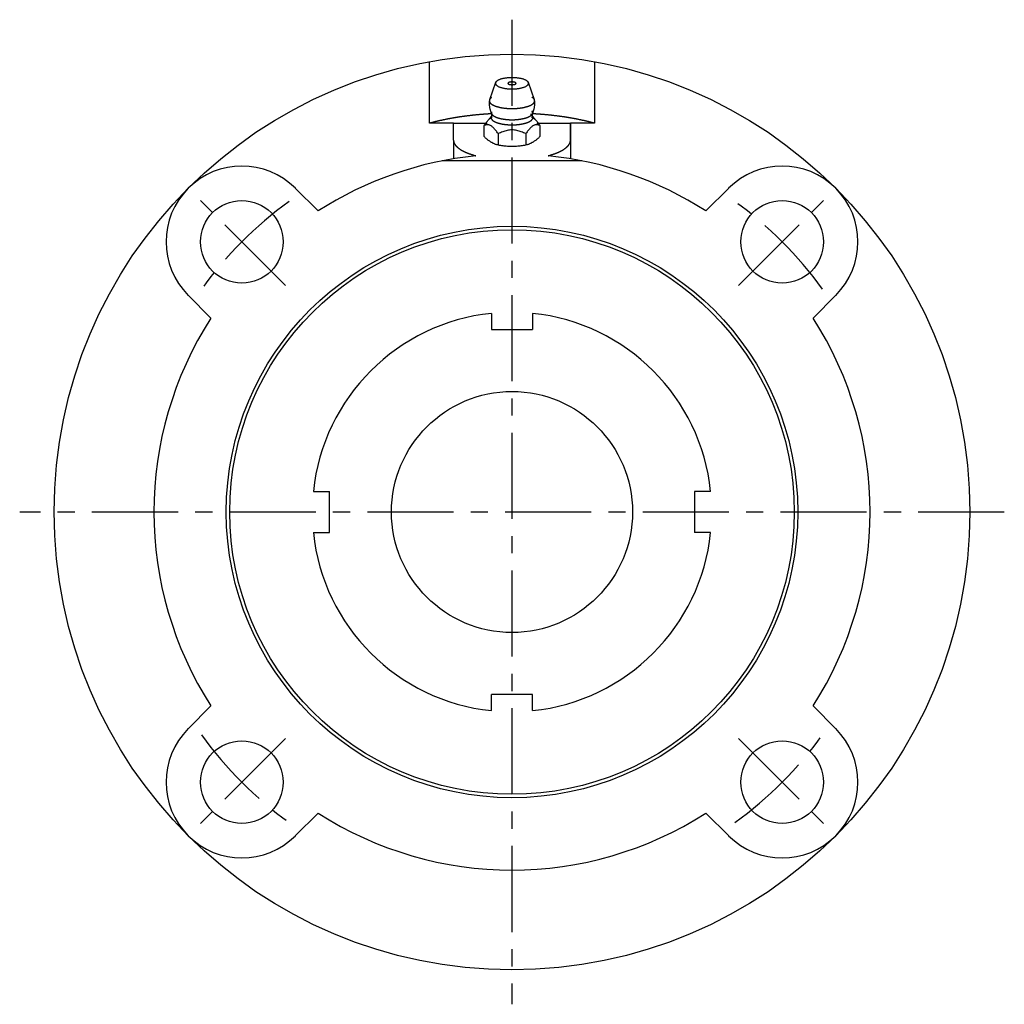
# Model space of a CAD drawing. Extents: x -71 to 152, y -72 to 152.
# Tile 1 of 7: x -71 to 72, y -72 to 72. Entities that reach past the tile are written whole.
import ezdxf

# ---------------------------------------------------------------- set-up
doc = ezdxf.new("R2010")
doc.units = 0
doc.header["$LTSCALE"] = 10
doc.linetypes.add('CENTER', pattern=[2, 1.25, -0.25, 0.25, -0.25])
doc.layers.get('0').update_dxf_attribs({"linetype": 'CONTINUOUS'})
doc.layers.add('CENTER', color=1, linetype='CENTER')

msp = doc.modelspace()

# ---------------------------------------------------------------- linework, layer by layer
for p, q in [((-12, 56.46), (-12, 65.41)), ((12, 65.41), (12, 56.46)), ((-2.38, 62.36), (-3.27, 59.86)), ((3.27, 59.86), (2.38, 62.36)), ((-8.5, 56.46), (-12, 56.46)), ((-8.5, 54.02), (-8.5, 56.46)), ((-8.5, 56.46), (-3.6, 56.46)), ((-4.04, 54.54), (-4.04, 56.15)), ((3.6, 56.46), (8.5, 56.46)), ((4.04, 56.15), (4.04, 54.54)), ((8.5, 54.02), (8.5, 56.46)), ((8.5, 56.46), (8.5, 51.3)), ((12, 56.46), (8.5, 56.46)), ((-2.02, 54.96), (-2.02, 53.34)), ((2.02, 54.96), (2.02, 53.34)), ((-8.5, 54.02), (-8.5, 51.3)), ((8.5, 54.02), (8.5, 51.3)), ((10.15, 51), (-10.15, 51)), ((-31.47, 47.02), (-28.16, 43.72)), ((28.16, 43.72), (31.47, 47.02)), ((-43.72, 28.16), (-47.02, 31.47)), ((47.02, 31.47), (43.72, 28.16)), ((-3, 28.84), (-3, 26.5)), ((3, 28.84), (3, 26.5)), ((-3, 26.5), (3, 26.5)), ((-28.84, 3), (-26.5, 3)), ((-26.5, -3), (-26.5, 3)), ((26.5, 3), (26.5, -3)), ((28.84, 3), (26.5, 3)), ((-28.84, -3), (-26.5, -3)), ((28.84, -3), (26.5, -3)), ((3, -26.5), (-3, -26.5)), ((-3, -28.84), (-3, -26.5)), ((3, -28.84), (3, -26.5)), ((-47.02, -31.47), (-43.72, -28.16)), ((43.72, -28.16), (47.02, -31.47)), ((-28.16, -43.72), (-31.47, -47.02)), ((31.47, -47.02), (28.16, -43.72))]:
    msp.add_line(p, q)
for points in [[(0.15, 62.46), (0.14, 62.46), (0.13, 62.46), (0.11, 62.46), (0.1, 62.46), (0.09, 62.46), (0.08, 62.46), (0.06, 62.46), (0.05, 62.46), (0.04, 62.46), (0.03, 62.46), (0.01, 62.46), (0, 62.46), (-0.01, 62.46), (-0.03, 62.46), (-0.04, 62.46), (-0.05, 62.46), (-0.06, 62.46), (-0.08, 62.46), (-0.09, 62.46), (-0.1, 62.46), (-0.11, 62.46), (-0.13, 62.46), (-0.14, 62.46), (-0.15, 62.46)], [(-3.29, 59.77), (-3.3, 59.69), (-3.31, 59.6), (-3.31, 59.52), (-3.32, 59.44), (-3.32, 59.35), (-3.32, 59.27), (-3.31, 59.18), (-3.31, 59.1), (-3.3, 59.02), (-3.29, 58.93), (-3.28, 58.85), (-3.27, 58.77), (-3.25, 58.68), (-3.23, 58.6), (-3.21, 58.52), (-3.19, 58.44), (-3.17, 58.36), (-3.14, 58.28), (-3.11, 58.2), (-3.08, 58.12), (-3.05, 58.04), (-3.02, 57.97), (-2.98, 57.89), (-2.94, 57.82)], [(2.94, 57.82), (2.98, 57.89), (3.02, 57.97), (3.05, 58.04), (3.08, 58.12), (3.11, 58.2), (3.14, 58.28), (3.17, 58.36), (3.19, 58.44), (3.21, 58.52), (3.23, 58.6), (3.25, 58.68), (3.27, 58.77), (3.28, 58.85), (3.29, 58.93), (3.3, 59.02), (3.31, 59.1), (3.31, 59.18), (3.32, 59.27), (3.32, 59.35), (3.32, 59.44), (3.31, 59.52), (3.31, 59.6), (3.3, 59.69), (3.29, 59.77)], [(-4.04, 56.15), (-3.99, 56.22), (-3.95, 56.29), (-3.9, 56.35), (-3.85, 56.42), (-3.81, 56.48), (-3.76, 56.55), (-3.71, 56.61), (-3.66, 56.67), (-3.62, 56.73), (-3.57, 56.78), (-3.52, 56.84), (-3.47, 56.89), (-3.43, 56.94), (-3.38, 56.99), (-3.33, 57.04), (-3.28, 57.08), (-3.24, 57.13), (-3.19, 57.17), (-3.14, 57.2), (-3.09, 57.24), (-3.05, 57.27), (-3, 57.29), (-2.95, 57.32), (-2.9, 57.34)], [(-3.38, 56.99), (-3.36, 57.01), (-3.34, 57.03), (-3.33, 57.05), (-3.31, 57.07), (-3.29, 57.09), (-3.27, 57.11), (-3.25, 57.13), (-3.24, 57.15), (-3.22, 57.17), (-3.2, 57.19), (-3.18, 57.21), (-3.16, 57.23), (-3.14, 57.25), (-3.13, 57.28), (-3.11, 57.3), (-3.09, 57.32), (-3.07, 57.34), (-3.05, 57.37), (-3.04, 57.39), (-3.02, 57.42), (-3, 57.44), (-2.98, 57.46), (-2.97, 57.49), (-2.95, 57.51)], [(-2.95, 57.51), (-2.95, 57.51), (-2.95, 57.51), (-2.94, 57.52), (-2.94, 57.53), (-2.94, 57.54), (-2.93, 57.55), (-2.93, 57.56), (-2.93, 57.58), (-2.92, 57.59), (-2.92, 57.61), (-2.92, 57.62), (-2.92, 57.64), (-2.92, 57.66), (-2.92, 57.68), (-2.92, 57.69), (-2.92, 57.71), (-2.92, 57.73), (-2.92, 57.74), (-2.93, 57.76), (-2.93, 57.77), (-2.93, 57.78), (-2.94, 57.8), (-2.94, 57.81), (-2.94, 57.82)], [(2.84, 57.37), (2.89, 57.35), (2.94, 57.32), (2.99, 57.3), (3.04, 57.27), (3.09, 57.24), (3.14, 57.2), (3.19, 57.16), (3.24, 57.12), (3.29, 57.08), (3.34, 57.03), (3.39, 56.98), (3.44, 56.93), (3.49, 56.87), (3.54, 56.81), (3.59, 56.76), (3.64, 56.69), (3.69, 56.63), (3.74, 56.57), (3.79, 56.5), (3.84, 56.43), (3.89, 56.36), (3.94, 56.29), (3.99, 56.22), (4.04, 56.15)], [(2.94, 57.82), (2.94, 57.81), (2.93, 57.8), (2.93, 57.79), (2.93, 57.77), (2.92, 57.76), (2.92, 57.74), (2.92, 57.73), (2.91, 57.71), (2.91, 57.69), (2.91, 57.67), (2.91, 57.66), (2.91, 57.64), (2.91, 57.62), (2.92, 57.6), (2.92, 57.58), (2.92, 57.57), (2.93, 57.56), (2.93, 57.55), (2.94, 57.54), (2.94, 57.53), (2.94, 57.52), (2.95, 57.51), (2.95, 57.51), (2.95, 57.51)], [(2.95, 57.51), (2.97, 57.49), (2.98, 57.46), (3, 57.44), (3.02, 57.42), (3.04, 57.39), (3.05, 57.37), (3.07, 57.34), (3.09, 57.32), (3.11, 57.3), (3.13, 57.28), (3.14, 57.25), (3.16, 57.23), (3.18, 57.21), (3.2, 57.19), (3.22, 57.17), (3.24, 57.15), (3.25, 57.13), (3.27, 57.11), (3.29, 57.09), (3.31, 57.07), (3.33, 57.05), (3.34, 57.03), (3.36, 57.01), (3.38, 56.99)], [(-2.02, 54.96), (-2.1, 55.07), (-2.19, 55.19), (-2.27, 55.31), (-2.35, 55.42), (-2.44, 55.52), (-2.52, 55.62), (-2.61, 55.72), (-2.69, 55.81), (-2.78, 55.89), (-2.86, 55.96), (-2.95, 56.02), (-3.03, 56.08), (-3.11, 56.13), (-3.2, 56.16), (-3.28, 56.19), (-3.37, 56.21), (-3.45, 56.22), (-3.54, 56.22), (-3.62, 56.22), (-3.71, 56.22), (-3.79, 56.21), (-3.87, 56.19), (-3.96, 56.17), (-4.04, 56.15)], [(4.04, 56.15), (3.96, 56.17), (3.87, 56.19), (3.79, 56.21), (3.71, 56.22), (3.62, 56.22), (3.54, 56.22), (3.45, 56.22), (3.37, 56.21), (3.28, 56.19), (3.2, 56.16), (3.11, 56.13), (3.03, 56.08), (2.95, 56.02), (2.86, 55.96), (2.78, 55.89), (2.69, 55.81), (2.61, 55.72), (2.52, 55.62), (2.44, 55.52), (2.35, 55.42), (2.27, 55.31), (2.19, 55.19), (2.1, 55.07), (2.02, 54.96)], [(-4.04, 54.54), (-3.96, 54.45), (-3.88, 54.36), (-3.79, 54.28), (-3.71, 54.21), (-3.62, 54.14), (-3.54, 54.07), (-3.45, 54.01), (-3.36, 53.95), (-3.28, 53.89), (-3.19, 53.83), (-3.11, 53.78), (-3.03, 53.73), (-2.95, 53.69), (-2.87, 53.64), (-2.78, 53.59), (-2.7, 53.55), (-2.61, 53.51), (-2.53, 53.47), (-2.44, 53.44), (-2.35, 53.41), (-2.27, 53.38), (-2.18, 53.36), (-2.1, 53.35), (-2.02, 53.34)], [(2.02, 54.96), (1.85, 55.03), (1.69, 55.09), (1.52, 55.16), (1.35, 55.22), (1.18, 55.27), (1.02, 55.33), (0.85, 55.37), (0.68, 55.41), (0.51, 55.44), (0.34, 55.46), (0.17, 55.48), (0, 55.48), (-0.17, 55.48), (-0.34, 55.46), (-0.51, 55.44), (-0.68, 55.41), (-0.85, 55.37), (-1.02, 55.33), (-1.18, 55.27), (-1.35, 55.22), (-1.52, 55.16), (-1.69, 55.09), (-1.85, 55.03), (-2.02, 54.96)], [(2.02, 53.34), (2.1, 53.35), (2.18, 53.36), (2.27, 53.38), (2.35, 53.41), (2.44, 53.44), (2.53, 53.47), (2.61, 53.51), (2.7, 53.55), (2.78, 53.59), (2.87, 53.64), (2.95, 53.69), (3.03, 53.73), (3.11, 53.78), (3.19, 53.83), (3.28, 53.89), (3.36, 53.95), (3.45, 54.01), (3.54, 54.07), (3.62, 54.14), (3.71, 54.21), (3.79, 54.28), (3.88, 54.36), (3.96, 54.45), (4.04, 54.54)], [(-2.02, 53.34), (-1.86, 53.3), (-1.69, 53.26), (-1.52, 53.23), (-1.35, 53.21), (-1.18, 53.19), (-1.01, 53.17), (-0.84, 53.16), (-0.67, 53.15), (-0.5, 53.14), (-0.33, 53.14), (-0.16, 53.14), (0, 53.14), (0.16, 53.14), (0.33, 53.14), (0.5, 53.14), (0.67, 53.15), (0.84, 53.16), (1.01, 53.17), (1.18, 53.19), (1.35, 53.21), (1.52, 53.23), (1.69, 53.26), (1.86, 53.3), (2.02, 53.34)]]:
    msp.add_lwpolyline(points)
for points in [[(-2.4, 62.26, 0), (-2.4, 62.22, 0), (-2.39, 62.18, 0), (-2.37, 62.14, 0), (-2.35, 62.1, 0), (-2.33, 62.06, 0), (-2.3, 62.02, 0), (-2.26, 61.98, 0), (-2.22, 61.95, 0), (-2.17, 61.91, 0), (-2.12, 61.87, 0), (-2.06, 61.84, 0), (-2, 61.8, 0), (-1.93, 61.77, 0), (-1.86, 61.74, 0), (-1.78, 61.71, 0), (-1.7, 61.68, 0), (-1.61, 61.65, 0), (-1.52, 61.63, 0), (-1.43, 61.6, 0), (-1.33, 61.58, 0), (-1.23, 61.56, 0), (-1.13, 61.54, 0), (-1.03, 61.52, 0), (-0.92, 61.5, 0), (-0.81, 61.49, 0), (-0.7, 61.48, 0), (-0.58, 61.46, 0), (-0.47, 61.46, 0), (-0.35, 61.45, 0), (-0.24, 61.44, 0), (-0.12, 61.44, 0), (0, 61.44, 0), (0.12, 61.44, 0), (0.24, 61.44, 0), (0.35, 61.45, 0), (0.47, 61.46, 0), (0.58, 61.46, 0), (0.7, 61.48, 0), (0.81, 61.49, 0), (0.92, 61.5, 0), (1.03, 61.52, 0), (1.13, 61.54, 0), (1.23, 61.56, 0), (1.33, 61.58, 0), (1.43, 61.6, 0), (1.52, 61.63, 0), (1.61, 61.65, 0), (1.7, 61.68, 0), (1.78, 61.71, 0), (1.86, 61.74, 0), (1.93, 61.77, 0), (2, 61.8, 0), (2.06, 61.84, 0), (2.12, 61.87, 0), (2.17, 61.91, 0), (2.22, 61.95, 0), (2.26, 61.98, 0), (2.3, 62.02, 0), (2.33, 62.06, 0), (2.35, 62.1, 0), (2.37, 62.14, 0), (2.39, 62.18, 0), (2.4, 62.22, 0), (2.4, 62.26, 0), (2.4, 62.3, 0), (2.39, 62.34, 0), (2.37, 62.38, 0), (2.35, 62.42, 0), (2.33, 62.46, 0), (2.3, 62.5, 0), (2.26, 62.54, 0), (2.22, 62.58, 0), (2.17, 62.61, 0), (2.12, 62.65, 0), (2.06, 62.68, 0), (2, 62.72, 0), (1.93, 62.75, 0), (1.86, 62.78, 0), (1.78, 62.81, 0), (1.7, 62.84, 0), (1.61, 62.87, 0), (1.52, 62.9, 0), (1.43, 62.92, 0), (1.33, 62.94, 0), (1.23, 62.97, 0), (1.13, 62.98, 0), (1.03, 63, 0), (0.92, 63.02, 0), (0.81, 63.03, 0), (0.7, 63.05, 0), (0.58, 63.06, 0), (0.47, 63.07, 0), (0.35, 63.07, 0), (0.24, 63.08, 0), (0.12, 63.08, 0), (0, 63.08, 0), (-0.12, 63.08, 0), (-0.24, 63.08, 0), (-0.35, 63.07, 0), (-0.47, 63.07, 0), (-0.58, 63.06, 0), (-0.7, 63.05, 0), (-0.81, 63.03, 0), (-0.92, 63.02, 0), (-1.03, 63, 0), (-1.13, 62.98, 0), (-1.23, 62.97, 0), (-1.33, 62.94, 0), (-1.43, 62.92, 0), (-1.52, 62.9, 0), (-1.61, 62.87, 0), (-1.7, 62.84, 0), (-1.78, 62.81, 0), (-1.86, 62.78, 0), (-1.93, 62.75, 0), (-2, 62.72, 0), (-2.06, 62.68, 0), (-2.12, 62.65, 0), (-2.17, 62.61, 0), (-2.22, 62.58, 0), (-2.26, 62.54, 0), (-2.3, 62.5, 0), (-2.33, 62.46, 0), (-2.35, 62.42, 0), (-2.37, 62.38, 0), (-2.39, 62.34, 0), (-2.4, 62.3, 0), (-2.4, 62.26, 0)], [(-0.59, 62.26, 0), (-0.59, 62.25, 0), (-0.59, 62.24, 0), (-0.58, 62.23, 0), (-0.58, 62.22, 0), (-0.57, 62.21, 0), (-0.56, 62.2, 0), (-0.55, 62.19, 0), (-0.54, 62.18, 0), (-0.53, 62.17, 0), (-0.52, 62.17, 0), (-0.51, 62.16, 0), (-0.49, 62.15, 0), (-0.47, 62.14, 0), (-0.46, 62.13, 0), (-0.44, 62.13, 0), (-0.42, 62.12, 0), (-0.4, 62.11, 0), (-0.37, 62.11, 0), (-0.35, 62.1, 0), (-0.33, 62.09, 0), (-0.3, 62.09, 0), (-0.28, 62.08, 0), (-0.25, 62.08, 0), (-0.23, 62.07, 0), (-0.2, 62.07, 0), (-0.17, 62.07, 0), (-0.14, 62.07, 0), (-0.11, 62.06, 0), (-0.09, 62.06, 0), (-0.06, 62.06, 0), (-0.03, 62.06, 0), (0, 62.06, 0), (0.03, 62.06, 0), (0.06, 62.06, 0), (0.09, 62.06, 0), (0.11, 62.06, 0), (0.14, 62.07, 0), (0.17, 62.07, 0), (0.2, 62.07, 0), (0.23, 62.07, 0), (0.25, 62.08, 0), (0.28, 62.08, 0), (0.3, 62.09, 0), (0.33, 62.09, 0), (0.35, 62.1, 0), (0.37, 62.11, 0), (0.4, 62.11, 0), (0.42, 62.12, 0), (0.44, 62.13, 0), (0.46, 62.13, 0), (0.47, 62.14, 0), (0.49, 62.15, 0), (0.51, 62.16, 0), (0.52, 62.17, 0), (0.53, 62.17, 0), (0.54, 62.18, 0), (0.55, 62.19, 0), (0.56, 62.2, 0), (0.57, 62.21, 0), (0.58, 62.22, 0), (0.58, 62.23, 0), (0.59, 62.24, 0), (0.59, 62.25, 0), (0.59, 62.26, 0), (0.59, 62.27, 0), (0.59, 62.28, 0), (0.58, 62.29, 0), (0.58, 62.3, 0), (0.57, 62.31, 0), (0.56, 62.32, 0), (0.55, 62.33, 0), (0.54, 62.34, 0), (0.53, 62.35, 0), (0.52, 62.36, 0), (0.51, 62.36, 0), (0.49, 62.37, 0), (0.47, 62.38, 0), (0.46, 62.39, 0), (0.44, 62.4, 0), (0.42, 62.4, 0), (0.4, 62.41, 0), (0.37, 62.42, 0), (0.35, 62.42, 0), (0.33, 62.43, 0), (0.3, 62.43, 0), (0.28, 62.44, 0), (0.25, 62.44, 0), (0.23, 62.45, 0), (0.2, 62.45, 0), (0.17, 62.45, 0), (0.14, 62.46, 0), (0.11, 62.46, 0), (0.09, 62.46, 0), (0.06, 62.46, 0), (0.03, 62.46, 0), (0, 62.46, 0), (-0.03, 62.46, 0), (-0.06, 62.46, 0), (-0.09, 62.46, 0), (-0.11, 62.46, 0), (-0.14, 62.46, 0), (-0.17, 62.45, 0), (-0.2, 62.45, 0), (-0.23, 62.45, 0), (-0.25, 62.44, 0), (-0.28, 62.44, 0), (-0.3, 62.43, 0), (-0.33, 62.43, 0), (-0.35, 62.42, 0), (-0.37, 62.42, 0), (-0.4, 62.41, 0), (-0.42, 62.4, 0), (-0.44, 62.4, 0), (-0.46, 62.39, 0), (-0.47, 62.38, 0), (-0.49, 62.37, 0), (-0.51, 62.36, 0), (-0.52, 62.36, 0), (-0.53, 62.35, 0), (-0.54, 62.34, 0), (-0.55, 62.33, 0), (-0.56, 62.32, 0), (-0.57, 62.31, 0), (-0.58, 62.3, 0), (-0.58, 62.29, 0), (-0.59, 62.28, 0), (-0.59, 62.27, 0), (-0.59, 62.26, 0)], [(-2.99, 60.19, 0), (-3.01, 60.18, 0), (-3.03, 60.16, 0), (-3.05, 60.14, 0), (-3.07, 60.13, 0), (-3.09, 60.11, 0), (-3.11, 60.09, 0), (-3.13, 60.08, 0), (-3.14, 60.06, 0), (-3.16, 60.04, 0), (-3.17, 60.03, 0), (-3.18, 60.01, 0), (-3.2, 59.99, 0), (-3.21, 59.98, 0), (-3.22, 59.96, 0), (-3.23, 59.94, 0), (-3.24, 59.92, 0), (-3.25, 59.91, 0), (-3.26, 59.89, 0), (-3.27, 59.87, 0), (-3.27, 59.85, 0), (-3.28, 59.84, 0), (-3.28, 59.82, 0), (-3.29, 59.8, 0), (-3.29, 59.78, 0), (-3.29, 59.77, 0), (-3.29, 59.75, 0), (-3.29, 59.73, 0), (-3.29, 59.71, 0), (-3.29, 59.7, 0), (-3.29, 59.68, 0), (-3.29, 59.66, 0), (-3.29, 59.64, 0), (-3.28, 59.62, 0), (-3.28, 59.61, 0), (-3.27, 59.59, 0), (-3.27, 59.57, 0), (-3.26, 59.55, 0), (-3.25, 59.54, 0), (-3.24, 59.52, 0), (-3.23, 59.5, 0), (-3.22, 59.49, 0), (-3.21, 59.47, 0), (-3.2, 59.45, 0), (-3.19, 59.43, 0), (-3.17, 59.42, 0), (-3.16, 59.4, 0), (-3.14, 59.38, 0), (-3.13, 59.37, 0), (-3.11, 59.35, 0), (-3.09, 59.33, 0), (-3.08, 59.32, 0), (-3.06, 59.3, 0), (-3.04, 59.28, 0), (-3.02, 59.27, 0), (-3, 59.25, 0), (-2.97, 59.24, 0), (-2.95, 59.22, 0), (-2.93, 59.2, 0), (-2.9, 59.19, 0), (-2.88, 59.17, 0), (-2.85, 59.16, 0), (-2.83, 59.14, 0), (-2.8, 59.13, 0), (-2.77, 59.11, 0), (-2.75, 59.1, 0), (-2.72, 59.08, 0), (-2.69, 59.07, 0), (-2.66, 59.05, 0), (-2.63, 59.04, 0), (-2.6, 59.03, 0), (-2.56, 59.01, 0), (-2.53, 59, 0), (-2.5, 58.99, 0), (-2.46, 58.97, 0), (-2.43, 58.96, 0), (-2.39, 58.95, 0), (-2.36, 58.93, 0), (-2.32, 58.92, 0), (-2.29, 58.91, 0), (-2.25, 58.9, 0), (-2.21, 58.88, 0), (-2.17, 58.87, 0), (-2.13, 58.86, 0), (-2.09, 58.85, 0), (-2.05, 58.84, 0), (-2.01, 58.83, 0), (-1.97, 58.82, 0), (-1.93, 58.81, 0), (-1.89, 58.8, 0), (-1.84, 58.79, 0), (-1.8, 58.78, 0), (-1.76, 58.77, 0), (-1.71, 58.76, 0), (-1.67, 58.75, 0), (-1.63, 58.74, 0), (-1.58, 58.73, 0), (-1.54, 58.72, 0), (-1.49, 58.72, 0), (-1.44, 58.71, 0), (-1.4, 58.7, 0), (-1.35, 58.69, 0), (-1.3, 58.69, 0), (-1.26, 58.68, 0), (-1.21, 58.67, 0), (-1.16, 58.67, 0), (-1.11, 58.66, 0), (-1.06, 58.65, 0), (-1.01, 58.65, 0), (-0.96, 58.64, 0), (-0.92, 58.64, 0), (-0.87, 58.63, 0), (-0.82, 58.63, 0), (-0.77, 58.62, 0), (-0.72, 58.62, 0), (-0.67, 58.62, 0), (-0.61, 58.61, 0), (-0.56, 58.61, 0), (-0.51, 58.61, 0), (-0.46, 58.6, 0), (-0.41, 58.6, 0), (-0.36, 58.6, 0), (-0.31, 58.6, 0), (-0.26, 58.6, 0), (-0.21, 58.6, 0), (-0.15, 58.59, 0), (-0.1, 58.59, 0), (-0.05, 58.59, 0), (0, 58.59, 0)], [(0, 58.59, 0), (0.05, 58.59, 0), (0.11, 58.59, 0), (0.16, 58.59, 0), (0.21, 58.6, 0), (0.26, 58.6, 0), (0.32, 58.6, 0), (0.37, 58.6, 0), (0.42, 58.6, 0), (0.47, 58.61, 0), (0.53, 58.61, 0), (0.58, 58.61, 0), (0.63, 58.61, 0), (0.68, 58.62, 0), (0.73, 58.62, 0), (0.78, 58.63, 0), (0.83, 58.63, 0), (0.89, 58.63, 0), (0.94, 58.64, 0), (0.99, 58.65, 0), (1.04, 58.65, 0), (1.09, 58.66, 0), (1.14, 58.66, 0), (1.19, 58.67, 0), (1.23, 58.68, 0), (1.28, 58.68, 0), (1.33, 58.69, 0), (1.38, 58.7, 0), (1.43, 58.7, 0), (1.47, 58.71, 0), (1.52, 58.72, 0), (1.57, 58.73, 0), (1.61, 58.74, 0), (1.66, 58.75, 0), (1.71, 58.76, 0), (1.75, 58.77, 0), (1.79, 58.78, 0), (1.84, 58.79, 0), (1.88, 58.8, 0), (1.93, 58.81, 0), (1.97, 58.82, 0), (2.01, 58.83, 0), (2.05, 58.84, 0), (2.09, 58.85, 0), (2.13, 58.86, 0), (2.17, 58.87, 0), (2.21, 58.89, 0), (2.25, 58.9, 0), (2.29, 58.91, 0), (2.33, 58.92, 0), (2.36, 58.94, 0), (2.4, 58.95, 0), (2.44, 58.96, 0), (2.47, 58.98, 0), (2.51, 58.99, 0), (2.54, 59, 0), (2.57, 59.02, 0), (2.61, 59.03, 0), (2.64, 59.05, 0), (2.67, 59.06, 0), (2.7, 59.07, 0), (2.73, 59.09, 0), (2.76, 59.1, 0), (2.79, 59.12, 0), (2.81, 59.13, 0), (2.84, 59.15, 0), (2.87, 59.17, 0), (2.89, 59.18, 0), (2.92, 59.2, 0), (2.94, 59.21, 0), (2.97, 59.23, 0), (2.99, 59.25, 0), (3.01, 59.26, 0), (3.03, 59.28, 0), (3.05, 59.3, 0), (3.07, 59.31, 0), (3.09, 59.33, 0), (3.11, 59.35, 0), (3.12, 59.36, 0), (3.14, 59.38, 0), (3.16, 59.4, 0), (3.17, 59.41, 0), (3.19, 59.43, 0), (3.2, 59.45, 0), (3.21, 59.47, 0), (3.22, 59.48, 0), (3.23, 59.5, 0), (3.24, 59.52, 0), (3.25, 59.54, 0), (3.26, 59.56, 0), (3.27, 59.57, 0), (3.27, 59.59, 0), (3.28, 59.61, 0), (3.28, 59.63, 0), (3.29, 59.65, 0), (3.29, 59.66, 0), (3.29, 59.68, 0), (3.29, 59.7, 0), (3.29, 59.72, 0), (3.29, 59.74, 0), (3.29, 59.75, 0), (3.29, 59.77, 0), (3.29, 59.79, 0), (3.28, 59.81, 0), (3.28, 59.83, 0), (3.27, 59.84, 0), (3.27, 59.86, 0), (3.26, 59.88, 0), (3.25, 59.9, 0), (3.24, 59.92, 0), (3.24, 59.93, 0), (3.23, 59.95, 0), (3.21, 59.97, 0), (3.2, 59.99, 0), (3.19, 60, 0), (3.18, 60.02, 0), (3.16, 60.04, 0), (3.15, 60.06, 0), (3.13, 60.07, 0), (3.11, 60.09, 0), (3.1, 60.11, 0), (3.08, 60.12, 0), (3.06, 60.14, 0), (3.04, 60.16, 0), (3.02, 60.17, 0), (2.99, 60.19, 0), (2.97, 60.21, 0), (2.95, 60.22, 0), (2.93, 60.24, 0)], [(-2.91, 57.84, 0), (-2.99, 57.83, 0), (-3.06, 57.83, 0), (-3.14, 57.83, 0), (-3.22, 57.82, 0), (-3.29, 57.82, 0), (-3.37, 57.81, 0), (-3.45, 57.81, 0), (-3.52, 57.8, 0), (-3.6, 57.8, 0), (-3.68, 57.79, 0), (-3.75, 57.79, 0), (-3.83, 57.78, 0), (-3.91, 57.78, 0), (-3.98, 57.77, 0), (-4.06, 57.76, 0), (-4.13, 57.76, 0), (-4.21, 57.75, 0), (-4.29, 57.75, 0), (-4.36, 57.74, 0), (-4.44, 57.73, 0), (-4.51, 57.73, 0), (-4.59, 57.72, 0), (-4.67, 57.71, 0), (-4.74, 57.71, 0), (-4.82, 57.7, 0), (-4.89, 57.69, 0), (-4.97, 57.69, 0), (-5.04, 57.68, 0), (-5.12, 57.67, 0), (-5.19, 57.67, 0), (-5.27, 57.66, 0), (-5.34, 57.65, 0), (-5.42, 57.64, 0), (-5.49, 57.64, 0), (-5.57, 57.63, 0), (-5.64, 57.62, 0), (-5.72, 57.61, 0), (-5.79, 57.6, 0), (-5.87, 57.6, 0), (-5.94, 57.59, 0), (-6.01, 57.58, 0), (-6.09, 57.57, 0), (-6.16, 57.56, 0), (-6.24, 57.55, 0), (-6.31, 57.54, 0), (-6.38, 57.53, 0), (-6.46, 57.53, 0), (-6.53, 57.52, 0), (-6.6, 57.51, 0), (-6.68, 57.5, 0), (-6.75, 57.49, 0), (-6.82, 57.48, 0), (-6.9, 57.47, 0), (-6.97, 57.46, 0), (-7.04, 57.45, 0), (-7.12, 57.44, 0), (-7.19, 57.43, 0), (-7.26, 57.42, 0), (-7.33, 57.41, 0), (-7.41, 57.4, 0), (-7.48, 57.39, 0), (-7.55, 57.38, 0), (-7.62, 57.37, 0), (-7.69, 57.36, 0), (-7.77, 57.34, 0), (-7.84, 57.33, 0), (-7.91, 57.32, 0), (-7.98, 57.31, 0), (-8.05, 57.3, 0), (-8.12, 57.29, 0), (-8.19, 57.28, 0), (-8.26, 57.27, 0), (-8.33, 57.25, 0), (-8.41, 57.24, 0), (-8.48, 57.23, 0), (-8.55, 57.22, 0), (-8.62, 57.21, 0), (-8.69, 57.19, 0), (-8.76, 57.18, 0), (-8.83, 57.17, 0), (-8.9, 57.16, 0), (-8.97, 57.14, 0), (-9.03, 57.13, 0), (-9.1, 57.12, 0), (-9.17, 57.1, 0), (-9.24, 57.09, 0), (-9.31, 57.08, 0), (-9.38, 57.07, 0), (-9.45, 57.05, 0), (-9.52, 57.04, 0), (-9.59, 57.02, 0), (-9.65, 57.01, 0), (-9.72, 57, 0), (-9.79, 56.98, 0), (-9.86, 56.97, 0), (-9.92, 56.96, 0), (-9.99, 56.94, 0), (-10.06, 56.93, 0), (-10.13, 56.91, 0), (-10.19, 56.9, 0), (-10.26, 56.88, 0), (-10.33, 56.87, 0), (-10.39, 56.86, 0), (-10.46, 56.84, 0), (-10.53, 56.83, 0), (-10.59, 56.81, 0), (-10.66, 56.8, 0), (-10.72, 56.78, 0), (-10.79, 56.77, 0), (-10.86, 56.75, 0), (-10.92, 56.73, 0), (-10.99, 56.72, 0), (-11.05, 56.7, 0), (-11.11, 56.69, 0), (-11.18, 56.67, 0), (-11.24, 56.66, 0), (-11.31, 56.64, 0), (-11.37, 56.62, 0), (-11.44, 56.61, 0), (-11.5, 56.59, 0), (-11.56, 56.58, 0), (-11.63, 56.56, 0), (-11.69, 56.54, 0), (-11.75, 56.53, 0), (-11.82, 56.51, 0), (-11.88, 56.49, 0), (-11.94, 56.48, 0), (-12, 56.46, 0)], [(-2.76, 57.7, 0), (-2.78, 57.68, 0), (-2.8, 57.67, 0), (-2.82, 57.65, 0), (-2.83, 57.64, 0), (-2.85, 57.62, 0), (-2.87, 57.61, 0), (-2.88, 57.59, 0), (-2.9, 57.58, 0), (-2.91, 57.56, 0), (-2.92, 57.55, 0), (-2.93, 57.53, 0), (-2.95, 57.51, 0), (-2.96, 57.5, 0), (-2.97, 57.48, 0), (-2.98, 57.47, 0), (-2.99, 57.45, 0), (-2.99, 57.44, 0), (-3, 57.42, 0), (-3.01, 57.4, 0), (-3.01, 57.39, 0), (-3.02, 57.37, 0), (-3.02, 57.36, 0), (-3.03, 57.34, 0), (-3.03, 57.32, 0), (-3.03, 57.31, 0), (-3.03, 57.29, 0), (-3.03, 57.27, 0), (-3.03, 57.26, 0), (-3.03, 57.24, 0), (-3.03, 57.23, 0), (-3.03, 57.21, 0), (-3.02, 57.19, 0), (-3.02, 57.18, 0), (-3.02, 57.16, 0), (-3.01, 57.15, 0), (-3.01, 57.13, 0), (-3, 57.11, 0), (-2.99, 57.1, 0), (-2.98, 57.08, 0), (-2.97, 57.07, 0), (-2.96, 57.05, 0), (-2.95, 57.03, 0), (-2.94, 57.02, 0), (-2.93, 57, 0), (-2.92, 56.99, 0), (-2.91, 56.97, 0), (-2.89, 56.96, 0), (-2.88, 56.94, 0), (-2.86, 56.92, 0), (-2.85, 56.91, 0), (-2.83, 56.89, 0), (-2.81, 56.88, 0), (-2.79, 56.86, 0), (-2.77, 56.85, 0), (-2.75, 56.83, 0), (-2.73, 56.82, 0), (-2.71, 56.81, 0), (-2.69, 56.79, 0), (-2.67, 56.78, 0), (-2.65, 56.76, 0), (-2.62, 56.75, 0), (-2.6, 56.73, 0), (-2.58, 56.72, 0), (-2.55, 56.71, 0), (-2.52, 56.69, 0), (-2.5, 56.68, 0), (-2.47, 56.67, 0), (-2.44, 56.65, 0), (-2.41, 56.64, 0), (-2.39, 56.63, 0), (-2.36, 56.62, 0), (-2.33, 56.6, 0), (-2.29, 56.59, 0), (-2.26, 56.58, 0), (-2.23, 56.57, 0), (-2.2, 56.55, 0), (-2.17, 56.54, 0), (-2.13, 56.53, 0), (-2.1, 56.52, 0), (-2.07, 56.51, 0), (-2.03, 56.5, 0), (-1.99, 56.49, 0), (-1.96, 56.48, 0), (-1.92, 56.47, 0), (-1.89, 56.46, 0), (-1.85, 56.45, 0), (-1.81, 56.44, 0), (-1.77, 56.43, 0), (-1.73, 56.42, 0), (-1.69, 56.41, 0), (-1.66, 56.4, 0), (-1.62, 56.39, 0), (-1.58, 56.38, 0), (-1.53, 56.37, 0), (-1.49, 56.37, 0), (-1.45, 56.36, 0), (-1.41, 56.35, 0), (-1.37, 56.34, 0), (-1.33, 56.34, 0), (-1.28, 56.33, 0), (-1.24, 56.32, 0), (-1.2, 56.32, 0), (-1.15, 56.31, 0), (-1.11, 56.3, 0), (-1.07, 56.3, 0), (-1.02, 56.29, 0), (-0.98, 56.29, 0), (-0.93, 56.28, 0), (-0.89, 56.28, 0), (-0.84, 56.27, 0), (-0.8, 56.27, 0), (-0.75, 56.26, 0), (-0.7, 56.26, 0), (-0.66, 56.26, 0), (-0.61, 56.25, 0), (-0.56, 56.25, 0), (-0.52, 56.25, 0), (-0.47, 56.24, 0), (-0.42, 56.24, 0), (-0.38, 56.24, 0), (-0.33, 56.24, 0), (-0.28, 56.24, 0), (-0.24, 56.23, 0), (-0.19, 56.23, 0), (-0.14, 56.23, 0), (-0.09, 56.23, 0), (-0.05, 56.23, 0), (0, 56.23, 0)], [(-2.97, 58.11, 0), (-2.98, 58.1, 0), (-2.98, 58.08, 0), (-2.98, 58.07, 0), (-2.98, 58.06, 0), (-2.99, 58.04, 0), (-2.99, 58.03, 0), (-2.99, 58.01, 0), (-2.99, 58, 0), (-2.99, 57.99, 0), (-2.99, 57.97, 0), (-2.99, 57.96, 0), (-2.99, 57.95, 0), (-2.98, 57.93, 0), (-2.98, 57.92, 0), (-2.98, 57.91, 0), (-2.98, 57.89, 0), (-2.97, 57.88, 0), (-2.97, 57.87, 0), (-2.96, 57.85, 0), (-2.96, 57.84, 0), (-2.95, 57.83, 0), (-2.94, 57.81, 0), (-2.94, 57.8, 0), (-2.93, 57.79, 0), (-2.92, 57.77, 0), (-2.91, 57.76, 0), (-2.9, 57.75, 0), (-2.89, 57.74, 0), (-2.88, 57.72, 0), (-2.87, 57.71, 0), (-2.86, 57.7, 0), (-2.85, 57.68, 0), (-2.84, 57.67, 0), (-2.82, 57.66, 0), (-2.81, 57.65, 0), (-2.8, 57.63, 0), (-2.78, 57.62, 0), (-2.77, 57.61, 0), (-2.75, 57.6, 0), (-2.74, 57.58, 0), (-2.72, 57.57, 0), (-2.7, 57.56, 0), (-2.69, 57.55, 0), (-2.67, 57.54, 0), (-2.65, 57.52, 0), (-2.63, 57.51, 0), (-2.61, 57.5, 0), (-2.59, 57.49, 0), (-2.58, 57.48, 0), (-2.56, 57.46, 0), (-2.53, 57.45, 0), (-2.51, 57.44, 0), (-2.49, 57.43, 0), (-2.47, 57.42, 0), (-2.45, 57.41, 0), (-2.42, 57.4, 0), (-2.4, 57.39, 0), (-2.38, 57.38, 0), (-2.35, 57.37, 0), (-2.33, 57.35, 0), (-2.3, 57.34, 0), (-2.28, 57.33, 0), (-2.25, 57.32, 0), (-2.23, 57.31, 0), (-2.2, 57.3, 0), (-2.17, 57.29, 0), (-2.15, 57.28, 0), (-2.12, 57.27, 0), (-2.09, 57.27, 0), (-2.06, 57.26, 0), (-2.04, 57.25, 0), (-2.01, 57.24, 0), (-1.98, 57.23, 0), (-1.95, 57.22, 0), (-1.92, 57.21, 0), (-1.89, 57.2, 0), (-1.86, 57.19, 0), (-1.83, 57.19, 0), (-1.79, 57.18, 0), (-1.76, 57.17, 0), (-1.73, 57.16, 0), (-1.7, 57.15, 0), (-1.67, 57.15, 0), (-1.63, 57.14, 0), (-1.6, 57.13, 0), (-1.57, 57.12, 0), (-1.53, 57.12, 0), (-1.5, 57.11, 0), (-1.47, 57.1, 0), (-1.43, 57.1, 0), (-1.4, 57.09, 0), (-1.36, 57.09, 0), (-1.33, 57.08, 0), (-1.29, 57.07, 0), (-1.26, 57.07, 0), (-1.22, 57.06, 0), (-1.18, 57.06, 0), (-1.15, 57.05, 0), (-1.11, 57.05, 0), (-1.08, 57.04, 0), (-1.04, 57.04, 0), (-1, 57.03, 0), (-0.96, 57.03, 0), (-0.93, 57.02, 0), (-0.89, 57.02, 0), (-0.85, 57.02, 0), (-0.81, 57.01, 0), (-0.78, 57.01, 0), (-0.74, 57, 0), (-0.7, 57, 0), (-0.66, 57, 0), (-0.62, 57, 0), (-0.59, 56.99, 0), (-0.55, 56.99, 0), (-0.51, 56.99, 0), (-0.47, 56.99, 0), (-0.43, 56.98, 0), (-0.39, 56.98, 0), (-0.35, 56.98, 0), (-0.31, 56.98, 0), (-0.27, 56.98, 0), (-0.24, 56.98, 0), (-0.2, 56.98, 0), (-0.16, 56.97, 0), (-0.12, 56.97, 0), (-0.08, 56.97, 0), (-0.04, 56.97, 0), (0, 56.97, 0)], [(0, 56.97, 0), (0.04, 56.97, 0), (0.09, 56.97, 0), (0.13, 56.97, 0), (0.17, 56.97, 0), (0.21, 56.98, 0), (0.26, 56.98, 0), (0.3, 56.98, 0), (0.34, 56.98, 0), (0.38, 56.98, 0), (0.43, 56.98, 0), (0.47, 56.99, 0), (0.51, 56.99, 0), (0.55, 56.99, 0), (0.59, 56.99, 0), (0.64, 57, 0), (0.68, 57, 0), (0.72, 57, 0), (0.76, 57.01, 0), (0.8, 57.01, 0), (0.84, 57.01, 0), (0.88, 57.02, 0), (0.92, 57.02, 0), (0.96, 57.03, 0), (1, 57.03, 0), (1.04, 57.04, 0), (1.08, 57.04, 0), (1.12, 57.05, 0), (1.16, 57.05, 0), (1.2, 57.06, 0), (1.24, 57.07, 0), (1.28, 57.07, 0), (1.32, 57.08, 0), (1.36, 57.08, 0), (1.4, 57.09, 0), (1.43, 57.1, 0), (1.47, 57.11, 0), (1.51, 57.11, 0), (1.54, 57.12, 0), (1.58, 57.13, 0), (1.62, 57.14, 0), (1.65, 57.14, 0), (1.69, 57.15, 0), (1.72, 57.16, 0), (1.76, 57.17, 0), (1.79, 57.18, 0), (1.83, 57.19, 0), (1.86, 57.19, 0), (1.89, 57.2, 0), (1.93, 57.21, 0), (1.96, 57.22, 0), (1.99, 57.23, 0), (2.02, 57.24, 0), (2.05, 57.25, 0), (2.08, 57.26, 0), (2.11, 57.27, 0), (2.14, 57.28, 0), (2.17, 57.29, 0), (2.2, 57.3, 0), (2.23, 57.31, 0), (2.26, 57.33, 0), (2.29, 57.34, 0), (2.31, 57.35, 0), (2.34, 57.36, 0), (2.37, 57.37, 0), (2.39, 57.38, 0), (2.42, 57.39, 0), (2.44, 57.41, 0), (2.47, 57.42, 0), (2.49, 57.43, 0), (2.51, 57.44, 0), (2.54, 57.45, 0), (2.56, 57.47, 0), (2.58, 57.48, 0), (2.6, 57.49, 0), (2.62, 57.51, 0), (2.64, 57.52, 0), (2.66, 57.53, 0), (2.68, 57.54, 0), (2.7, 57.56, 0), (2.72, 57.57, 0), (2.74, 57.58, 0), (2.75, 57.6, 0), (2.77, 57.61, 0), (2.79, 57.62, 0), (2.8, 57.64, 0), (2.82, 57.65, 0), (2.83, 57.67, 0), (2.84, 57.68, 0), (2.86, 57.69, 0), (2.87, 57.71, 0), (2.88, 57.72, 0), (2.89, 57.74, 0), (2.9, 57.75, 0), (2.91, 57.76, 0), (2.92, 57.78, 0), (2.93, 57.79, 0), (2.94, 57.81, 0), (2.95, 57.82, 0), (2.95, 57.84, 0), (2.96, 57.85, 0), (2.97, 57.86, 0), (2.97, 57.88, 0), (2.97, 57.89, 0), (2.98, 57.91, 0), (2.98, 57.92, 0), (2.98, 57.94, 0), (2.99, 57.95, 0), (2.99, 57.97, 0), (2.99, 57.98, 0), (2.99, 58, 0), (2.99, 58.01, 0), (2.99, 58.02, 0), (2.99, 58.04, 0), (2.99, 58.05, 0), (2.98, 58.07, 0), (2.98, 58.08, 0), (2.98, 58.1, 0), (2.97, 58.11, 0), (2.97, 58.13, 0), (2.96, 58.14, 0), (2.95, 58.16, 0), (2.95, 58.17, 0), (2.94, 58.18, 0), (2.93, 58.2, 0), (2.92, 58.21, 0), (2.91, 58.23, 0), (2.9, 58.24, 0), (2.89, 58.26, 0)], [(0, 56.23, 0), (0.05, 56.23, 0), (0.1, 56.23, 0), (0.15, 56.23, 0), (0.19, 56.23, 0), (0.24, 56.23, 0), (0.29, 56.24, 0), (0.34, 56.24, 0), (0.39, 56.24, 0), (0.43, 56.24, 0), (0.48, 56.24, 0), (0.53, 56.25, 0), (0.58, 56.25, 0), (0.63, 56.25, 0), (0.67, 56.26, 0), (0.72, 56.26, 0), (0.77, 56.27, 0), (0.81, 56.27, 0), (0.86, 56.27, 0), (0.91, 56.28, 0), (0.95, 56.28, 0), (1, 56.29, 0), (1.04, 56.29, 0), (1.09, 56.3, 0), (1.14, 56.31, 0), (1.18, 56.31, 0), (1.22, 56.32, 0), (1.27, 56.33, 0), (1.31, 56.33, 0), (1.36, 56.34, 0), (1.4, 56.35, 0), (1.44, 56.36, 0), (1.48, 56.36, 0), (1.53, 56.37, 0), (1.57, 56.38, 0), (1.61, 56.39, 0), (1.65, 56.4, 0), (1.69, 56.41, 0), (1.73, 56.42, 0), (1.77, 56.43, 0), (1.81, 56.44, 0), (1.85, 56.45, 0), (1.89, 56.46, 0), (1.92, 56.47, 0), (1.96, 56.48, 0), (2, 56.49, 0), (2.03, 56.5, 0), (2.07, 56.51, 0), (2.11, 56.52, 0), (2.14, 56.53, 0), (2.17, 56.55, 0), (2.21, 56.56, 0), (2.24, 56.57, 0), (2.27, 56.58, 0), (2.3, 56.59, 0), (2.34, 56.61, 0), (2.37, 56.62, 0), (2.4, 56.63, 0), (2.43, 56.65, 0), (2.45, 56.66, 0), (2.48, 56.67, 0), (2.51, 56.69, 0), (2.54, 56.7, 0), (2.56, 56.71, 0), (2.59, 56.73, 0), (2.61, 56.74, 0), (2.64, 56.76, 0), (2.66, 56.77, 0), (2.68, 56.79, 0), (2.71, 56.8, 0), (2.73, 56.82, 0), (2.75, 56.83, 0), (2.77, 56.85, 0), (2.79, 56.86, 0), (2.81, 56.88, 0), (2.83, 56.89, 0), (2.84, 56.91, 0), (2.86, 56.92, 0), (2.87, 56.94, 0), (2.89, 56.95, 0), (2.9, 56.97, 0), (2.92, 56.99, 0), (2.93, 57, 0), (2.94, 57.02, 0), (2.95, 57.03, 0), (2.96, 57.05, 0), (2.97, 57.07, 0), (2.98, 57.08, 0), (2.99, 57.1, 0), (3, 57.12, 0), (3.01, 57.13, 0), (3.01, 57.15, 0), (3.02, 57.16, 0), (3.02, 57.18, 0), (3.03, 57.2, 0), (3.03, 57.21, 0), (3.03, 57.23, 0), (3.03, 57.25, 0), (3.03, 57.26, 0), (3.03, 57.28, 0), (3.03, 57.3, 0), (3.03, 57.31, 0), (3.03, 57.33, 0), (3.02, 57.35, 0), (3.02, 57.36, 0), (3.02, 57.38, 0), (3.01, 57.4, 0), (3, 57.41, 0), (3, 57.43, 0), (2.99, 57.45, 0), (2.98, 57.46, 0), (2.97, 57.48, 0), (2.96, 57.49, 0), (2.95, 57.51, 0), (2.94, 57.53, 0), (2.92, 57.54, 0), (2.91, 57.56, 0), (2.9, 57.57, 0), (2.88, 57.59, 0), (2.87, 57.61, 0), (2.85, 57.62, 0), (2.83, 57.64, 0), (2.82, 57.65, 0), (2.8, 57.67, 0), (2.78, 57.68, 0), (2.76, 57.7, 0), (2.74, 57.71, 0), (2.72, 57.73, 0), (2.7, 57.74, 0)], [(12, 56.46, 0), (11.94, 56.48, 0), (11.88, 56.49, 0), (11.82, 56.51, 0), (11.75, 56.53, 0), (11.69, 56.54, 0), (11.63, 56.56, 0), (11.56, 56.58, 0), (11.5, 56.59, 0), (11.44, 56.61, 0), (11.37, 56.62, 0), (11.31, 56.64, 0), (11.24, 56.66, 0), (11.18, 56.67, 0), (11.11, 56.69, 0), (11.05, 56.7, 0), (10.99, 56.72, 0), (10.92, 56.73, 0), (10.86, 56.75, 0), (10.79, 56.77, 0), (10.72, 56.78, 0), (10.66, 56.8, 0), (10.59, 56.81, 0), (10.53, 56.83, 0), (10.46, 56.84, 0), (10.39, 56.86, 0), (10.33, 56.87, 0), (10.26, 56.88, 0), (10.19, 56.9, 0), (10.13, 56.91, 0), (10.06, 56.93, 0), (9.99, 56.94, 0), (9.92, 56.96, 0), (9.86, 56.97, 0), (9.79, 56.98, 0), (9.72, 57, 0), (9.65, 57.01, 0), (9.59, 57.02, 0), (9.52, 57.04, 0), (9.45, 57.05, 0), (9.38, 57.07, 0), (9.31, 57.08, 0), (9.24, 57.09, 0), (9.17, 57.1, 0), (9.1, 57.12, 0), (9.03, 57.13, 0), (8.97, 57.14, 0), (8.9, 57.16, 0), (8.83, 57.17, 0), (8.76, 57.18, 0), (8.69, 57.19, 0), (8.62, 57.21, 0), (8.55, 57.22, 0), (8.48, 57.23, 0), (8.41, 57.24, 0), (8.33, 57.25, 0), (8.26, 57.27, 0), (8.19, 57.28, 0), (8.12, 57.29, 0), (8.05, 57.3, 0), (7.98, 57.31, 0), (7.91, 57.32, 0), (7.84, 57.33, 0), (7.77, 57.34, 0), (7.69, 57.36, 0), (7.62, 57.37, 0), (7.55, 57.38, 0), (7.48, 57.39, 0), (7.41, 57.4, 0), (7.33, 57.41, 0), (7.26, 57.42, 0), (7.19, 57.43, 0), (7.12, 57.44, 0), (7.04, 57.45, 0), (6.97, 57.46, 0), (6.9, 57.47, 0), (6.82, 57.48, 0), (6.75, 57.49, 0), (6.68, 57.5, 0), (6.6, 57.51, 0), (6.53, 57.52, 0), (6.46, 57.53, 0), (6.38, 57.53, 0), (6.31, 57.54, 0), (6.24, 57.55, 0), (6.16, 57.56, 0), (6.09, 57.57, 0), (6.01, 57.58, 0), (5.94, 57.59, 0), (5.87, 57.6, 0), (5.79, 57.6, 0), (5.72, 57.61, 0), (5.64, 57.62, 0), (5.57, 57.63, 0), (5.49, 57.64, 0), (5.42, 57.64, 0), (5.34, 57.65, 0), (5.27, 57.66, 0), (5.19, 57.67, 0), (5.12, 57.67, 0), (5.04, 57.68, 0), (4.97, 57.69, 0), (4.89, 57.69, 0), (4.82, 57.7, 0), (4.74, 57.71, 0), (4.67, 57.71, 0), (4.59, 57.72, 0), (4.51, 57.73, 0), (4.44, 57.73, 0), (4.36, 57.74, 0), (4.29, 57.75, 0), (4.21, 57.75, 0), (4.13, 57.76, 0), (4.06, 57.76, 0), (3.98, 57.77, 0), (3.91, 57.78, 0), (3.83, 57.78, 0), (3.75, 57.79, 0), (3.68, 57.79, 0), (3.6, 57.8, 0), (3.52, 57.8, 0), (3.45, 57.81, 0), (3.37, 57.81, 0), (3.29, 57.82, 0), (3.22, 57.82, 0), (3.14, 57.83, 0), (3.06, 57.83, 0), (2.99, 57.83, 0), (2.91, 57.84, 0)], [(-8.5, 54.02, 0), (-8.5, 54, 0), (-8.5, 53.98, 0), (-8.5, 53.96, 0), (-8.5, 53.94, 0), (-8.49, 53.92, 0), (-8.49, 53.9, 0), (-8.49, 53.88, 0), (-8.49, 53.86, 0), (-8.48, 53.84, 0), (-8.48, 53.82, 0), (-8.47, 53.8, 0), (-8.47, 53.78, 0), (-8.46, 53.76, 0), (-8.46, 53.74, 0), (-8.45, 53.72, 0), (-8.45, 53.7, 0), (-8.44, 53.67, 0), (-8.43, 53.65, 0), (-8.42, 53.63, 0), (-8.41, 53.61, 0), (-8.41, 53.59, 0), (-8.4, 53.57, 0), (-8.39, 53.55, 0), (-8.38, 53.53, 0), (-8.37, 53.51, 0), (-8.36, 53.49, 0), (-8.35, 53.47, 0), (-8.33, 53.45, 0), (-8.32, 53.43, 0), (-8.31, 53.41, 0), (-8.3, 53.39, 0), (-8.28, 53.37, 0), (-8.27, 53.35, 0), (-8.25, 53.33, 0), (-8.24, 53.31, 0), (-8.23, 53.29, 0), (-8.21, 53.27, 0), (-8.19, 53.25, 0), (-8.18, 53.23, 0), (-8.16, 53.21, 0), (-8.14, 53.19, 0), (-8.13, 53.17, 0), (-8.11, 53.15, 0), (-8.09, 53.13, 0), (-8.07, 53.11, 0), (-8.05, 53.09, 0), (-8.03, 53.07, 0), (-8.01, 53.05, 0), (-7.99, 53.04, 0), (-7.97, 53.02, 0), (-7.95, 53, 0), (-7.93, 52.98, 0), (-7.91, 52.96, 0), (-7.89, 52.94, 0), (-7.86, 52.92, 0), (-7.84, 52.9, 0), (-7.82, 52.88, 0), (-7.79, 52.86, 0), (-7.77, 52.84, 0), (-7.74, 52.83, 0), (-7.72, 52.81, 0), (-7.69, 52.79, 0), (-7.67, 52.77, 0), (-7.64, 52.75, 0), (-7.62, 52.73, 0), (-7.59, 52.71, 0), (-7.56, 52.7, 0), (-7.53, 52.68, 0), (-7.51, 52.66, 0), (-7.48, 52.64, 0), (-7.45, 52.62, 0), (-7.42, 52.61, 0), (-7.39, 52.59, 0), (-7.36, 52.57, 0), (-7.33, 52.55, 0), (-7.3, 52.53, 0), (-7.27, 52.52, 0), (-7.24, 52.5, 0), (-7.2, 52.48, 0), (-7.17, 52.46, 0), (-7.14, 52.45, 0), (-7.11, 52.43, 0), (-7.07, 52.41, 0), (-7.04, 52.4, 0), (-7.01, 52.38, 0), (-6.97, 52.36, 0), (-6.94, 52.34, 0), (-6.9, 52.33, 0), (-6.87, 52.31, 0), (-6.83, 52.29, 0), (-6.8, 52.28, 0), (-6.76, 52.26, 0), (-6.72, 52.24, 0), (-6.69, 52.23, 0), (-6.65, 52.21, 0), (-6.61, 52.2, 0), (-6.57, 52.18, 0), (-6.53, 52.16, 0), (-6.5, 52.15, 0), (-6.46, 52.13, 0), (-6.42, 52.12, 0), (-6.38, 52.1, 0), (-6.34, 52.09, 0), (-6.3, 52.07, 0), (-6.26, 52.06, 0), (-6.22, 52.04, 0), (-6.17, 52.03, 0), (-6.13, 52.01, 0), (-6.09, 52, 0), (-6.05, 51.98, 0), (-6.01, 51.97, 0), (-5.96, 51.95, 0), (-5.92, 51.94, 0), (-5.88, 51.92, 0), (-5.83, 51.91, 0), (-5.79, 51.9, 0), (-5.75, 51.88, 0), (-5.7, 51.87, 0), (-5.66, 51.85, 0), (-5.61, 51.84, 0), (-5.57, 51.83, 0), (-5.52, 51.81, 0), (-5.47, 51.8, 0), (-5.43, 51.79, 0), (-5.38, 51.77, 0), (-5.33, 51.76, 0), (-5.29, 51.75, 0), (-5.24, 51.74, 0)], [(5.24, 51.74, 0), (5.29, 51.75, 0), (5.33, 51.76, 0), (5.38, 51.77, 0), (5.43, 51.79, 0), (5.47, 51.8, 0), (5.52, 51.81, 0), (5.57, 51.83, 0), (5.61, 51.84, 0), (5.66, 51.85, 0), (5.7, 51.87, 0), (5.75, 51.88, 0), (5.79, 51.9, 0), (5.83, 51.91, 0), (5.88, 51.92, 0), (5.92, 51.94, 0), (5.96, 51.95, 0), (6.01, 51.97, 0), (6.05, 51.98, 0), (6.09, 52, 0), (6.13, 52.01, 0), (6.17, 52.03, 0), (6.22, 52.04, 0), (6.26, 52.06, 0), (6.3, 52.07, 0), (6.34, 52.09, 0), (6.38, 52.1, 0), (6.42, 52.12, 0), (6.46, 52.13, 0), (6.5, 52.15, 0), (6.53, 52.16, 0), (6.57, 52.18, 0), (6.61, 52.2, 0), (6.65, 52.21, 0), (6.69, 52.23, 0), (6.72, 52.24, 0), (6.76, 52.26, 0), (6.8, 52.28, 0), (6.83, 52.29, 0), (6.87, 52.31, 0), (6.9, 52.33, 0), (6.94, 52.34, 0), (6.97, 52.36, 0), (7.01, 52.38, 0), (7.04, 52.4, 0), (7.07, 52.41, 0), (7.11, 52.43, 0), (7.14, 52.45, 0), (7.17, 52.46, 0), (7.2, 52.48, 0), (7.24, 52.5, 0), (7.27, 52.52, 0), (7.3, 52.53, 0), (7.33, 52.55, 0), (7.36, 52.57, 0), (7.39, 52.59, 0), (7.42, 52.61, 0), (7.45, 52.62, 0), (7.48, 52.64, 0), (7.51, 52.66, 0), (7.53, 52.68, 0), (7.56, 52.7, 0), (7.59, 52.71, 0), (7.62, 52.73, 0), (7.64, 52.75, 0), (7.67, 52.77, 0), (7.69, 52.79, 0), (7.72, 52.81, 0), (7.74, 52.83, 0), (7.77, 52.84, 0), (7.79, 52.86, 0), (7.82, 52.88, 0), (7.84, 52.9, 0), (7.86, 52.92, 0), (7.89, 52.94, 0), (7.91, 52.96, 0), (7.93, 52.98, 0), (7.95, 53, 0), (7.97, 53.02, 0), (7.99, 53.04, 0), (8.01, 53.05, 0), (8.03, 53.07, 0), (8.05, 53.09, 0), (8.07, 53.11, 0), (8.09, 53.13, 0), (8.11, 53.15, 0), (8.13, 53.17, 0), (8.14, 53.19, 0), (8.16, 53.21, 0), (8.18, 53.23, 0), (8.19, 53.25, 0), (8.21, 53.27, 0), (8.23, 53.29, 0), (8.24, 53.31, 0), (8.25, 53.33, 0), (8.27, 53.35, 0), (8.28, 53.37, 0), (8.3, 53.39, 0), (8.31, 53.41, 0), (8.32, 53.43, 0), (8.33, 53.45, 0), (8.35, 53.47, 0), (8.36, 53.49, 0), (8.37, 53.51, 0), (8.38, 53.53, 0), (8.39, 53.55, 0), (8.4, 53.57, 0), (8.41, 53.59, 0), (8.41, 53.61, 0), (8.42, 53.63, 0), (8.43, 53.65, 0), (8.44, 53.67, 0), (8.45, 53.7, 0), (8.45, 53.72, 0), (8.46, 53.74, 0), (8.46, 53.76, 0), (8.47, 53.78, 0), (8.47, 53.8, 0), (8.48, 53.82, 0), (8.48, 53.84, 0), (8.49, 53.86, 0), (8.49, 53.88, 0), (8.49, 53.9, 0), (8.49, 53.92, 0), (8.5, 53.94, 0), (8.5, 53.96, 0), (8.5, 53.98, 0), (8.5, 54, 0), (8.5, 54.02, 0)]]:
    msp.add_polyline3d(points)
for centre, radius in [((0, 0), 66.5), ((-39.24, 39.24), 6), ((39.24, 39.24), 6), ((0, 0), 41.5), ((0, 0), 41), ((0, 0), 17.5), ((-39.24, -39.24), 6), ((39.24, -39.24), 6)]:
    msp.add_circle(centre, radius)
for centre, radius, start, end in [((0, 0), 52, 95.7841, 122.7875), ((0, 0), 52, 57.2125, 84.2159), ((-39.24, 39.24), 11, 45, 225), ((39.24, 39.24), 11, 315, 135), ((0, 0), 29, 95.9378, 174.0622), ((0, 0), 29, 5.9378, 84.0622), ((0, 0), 52, 147.2125, 212.7875), ((0, 0), 52, 327.2125, 32.7875), ((0, 0), 29, 185.9378, 264.0622), ((0, 0), 29, 275.9378, 354.0622), ((-39.24, -39.24), 11, 135, 315), ((39.24, -39.24), 11, 225, 45), ((0, 0), 52, 237.2125, 302.7875)]:
    msp.add_arc(centre, radius, start, end)
at = {"layer": 'CENTER'}
for p, q in [((0, 71.5), (0, -71.5)), ((-32.88, 32.88), (-45.61, 45.61)), ((32.88, 32.88), (45.61, 45.61)), ((71.5, 0), (-71.5, 0)), ((-32.88, -32.88), (-45.61, -45.61)), ((32.88, -32.88), (45.61, -45.61))]:
    msp.add_line(p, q, dxfattribs=at)
for start, end in [(125.6986, 144.3014), (35.6986, 54.3014), (215.6986, 234.3014), (305.6986, 324.3014)]:
    msp.add_arc((0, 0), 55.5, start, end, dxfattribs=at)

doc.saveas('drawing.dxf')
